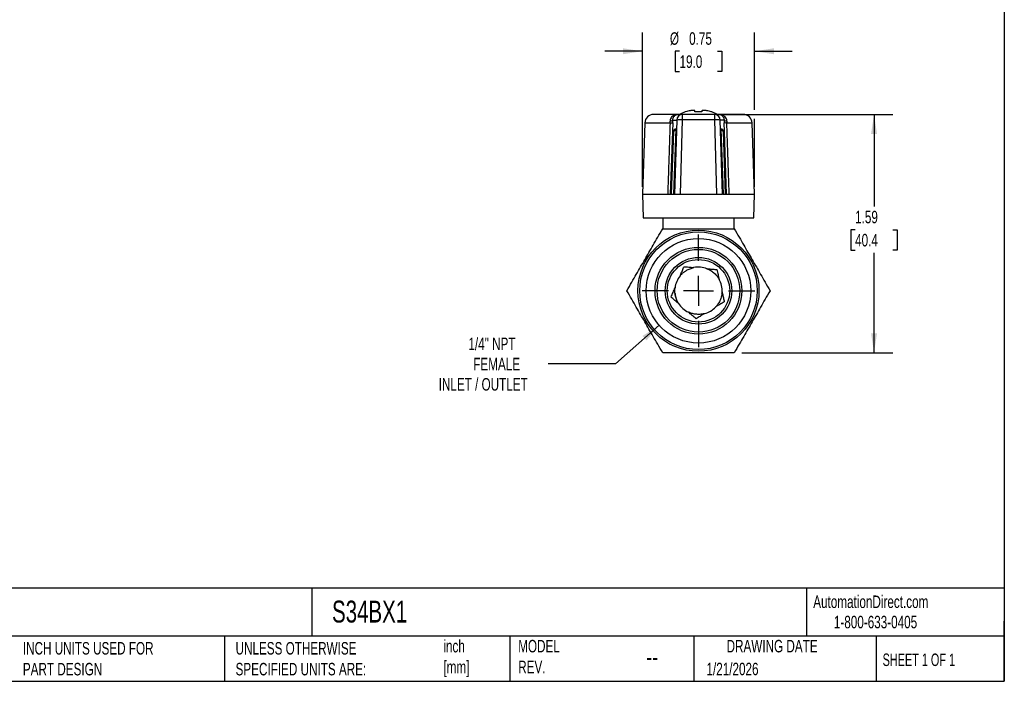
# Model space of a CAD drawing. Header units: inches. Extents: x 0.2 to 10.8, y 0.2 to 8.2.
# Tile 3 of 4: x 4.2 to 10.8, y 0.2 to 4.7. Entities that reach past the tile are written whole.
import ezdxf

# ---------------------------------------------------------------- set-up
doc = ezdxf.new("R2010")
doc.units = ezdxf.units.IN
doc.header["$MEASUREMENT"] = 0
doc.linetypes.add('SLD-Center', pattern=[0.75, 0.6, -0.05, 0.05, -0.05])
doc.linetypes.add('SLD-Solid', pattern=[0])
doc.layers.add('CENTER', color=40, linetype='SLD-Center')
doc.layers.add('DIMENSIONS', color=140, linetype='SLD-Solid', lineweight=25)
doc.layers.add('TEXT', color=140, linetype='SLD-Solid', lineweight=25)
doc.styles.add('SLDTEXTSTYLE0', font='TXT', dxfattribs={"width": 0.7})
doc.styles.add('SLDTEXTSTYLE1', font='TXT', dxfattribs={"width": 0.65})
doc.dimstyles.new('SLDDIMSTYLE1', dxfattribs={"dimtxt": 0.084961, "dimasz": 0.13, "dimexe": 0, "dimexo": 0.0625, "dimgap": 0.02124, "dimtad": 0, "dimtih": 1, "dimtoh": 1, "dimrnd": 1e-09, "dimzin": 12, "dimdsep": 46, "dimtxsty": 'SLDTEXTSTYLE0', "dimsah": 1, "dimcen": 0.09, "dimadec": 0, "dimazin": 3, "dimtfac": 1, "dimtofl": 0, "dimtmove": 0, "dimatfit": 3, "dimfxl": 0, "dimfrac": 2, "dimtolj": 1, "dimtzin": 12, "dimarcsym": 0})
doc.dimstyles.new('SLDDIMSTYLE2', dxfattribs={"dimtxt": 0.084961, "dimasz": 0.13, "dimexe": 0, "dimexo": 0.0625, "dimgap": 0.02124, "dimtad": 0, "dimtih": 1, "dimtoh": 1, "dimrnd": 1e-09, "dimdsep": 46, "dimtxsty": 'SLDTEXTSTYLE0', "dimsah": 1, "dimcen": 0.09, "dimadec": 0, "dimazin": 2, "dimtfac": 1, "dimtmove": 0, "dimatfit": 0, "dimfxl": 0, "dimfrac": 2, "dimtolj": 1, "dimtzin": 12, "dimarcsym": 0})
doc.dimstyles.new('SLDDIMSTYLE3', dxfattribs={"dimtxt": 0.084961, "dimasz": 0.13, "dimexe": 0, "dimexo": 0.0625, "dimgap": 0.02124, "dimtad": 0, "dimtih": 1, "dimtoh": 1, "dimrnd": 1e-09, "dimzin": 12, "dimdsep": 46, "dimtxsty": 'SLDTEXTSTYLE0', "dimsah": 1, "dimcen": 0, "dimadec": 0, "dimazin": 3, "dimtfac": 1, "dimtofl": 0, "dimtmove": 0, "dimatfit": 3, "dimfxl": 0, "dimfrac": 2, "dimtolj": 1, "dimtzin": 12, "dimarcsym": 0})

# ---------------------------------------------------------------- blocks, each defined once
blk = doc.blocks.new('_D_3')
at = {"layer": 'DIMENSIONS'}
for p, q in [((8.8668, 4.0281), (10.0065, 4.0281)), ((9.8815, 4.0281), (9.8815, 3.4135)), ((9.7553, 3.2594), (9.7267, 3.2594)), ((9.7267, 3.2594), (9.7267, 3.1244)), ((10.0077, 3.2594), (10.0363, 3.2594)), ((10.0363, 3.2594), (10.0363, 3.1244)), ((9.7267, 3.1244), (9.7553, 3.1244)), ((9.8815, 2.4395), (9.8815, 3.1054)), ((10.0363, 3.1244), (10.0077, 3.1244)), ((8.9996, 2.4395), (10.0065, 2.4395))]:
    blk.add_line(p, q, dxfattribs=at)
for points in [[(9.8815, 4.0281), (9.8615, 3.8981), (9.9015, 3.8981)], [(9.8815, 2.4395), (9.9015, 2.5695), (9.8615, 2.5695)]]:
    blk.add_solid(points, dxfattribs=at)
at = {"layer": 'DIMENSIONS', "char_height": 0.08333, "attachment_point": 1, "style": 'SLDTEXTSTYLE0'}
for s, insert in [('1.59', (9.7553, 3.3859)), ('40.4', (9.7553, 3.2318))]:
    blk.add_mtext(s, dxfattribs=dict(at, insert=insert))
blk = doc.blocks.new('_D_4')
at = {"layer": 'DIMENSIONS'}
for p, q in [((8.3369, 3.5465), (8.3369, 4.5741)), ((9.0849, 4.0581), (9.0849, 4.5741)), ((8.3369, 4.4491), (8.0869, 4.4491)), ((8.5847, 4.4491), (8.5562, 4.4491)), ((8.5562, 4.4491), (8.5562, 4.3141)), ((8.8372, 4.4491), (8.8657, 4.4491)), ((8.8657, 4.4491), (8.8657, 4.3141)), ((9.0849, 4.4491), (9.3349, 4.4491)), ((8.5562, 4.3141), (8.5847, 4.3141)), ((8.8657, 4.3141), (8.8372, 4.3141)), ((9.0849, 3.5466), (9.0849, 3.9981))]:
    blk.add_line(p, q, dxfattribs=at)
for points in [[(8.3369, 4.4491), (8.2069, 4.4691), (8.2069, 4.4291)], [(9.0849, 4.4491), (9.2149, 4.4291), (9.2149, 4.4691)]]:
    blk.add_solid(points, dxfattribs=at)
at = {"layer": 'DIMENSIONS', "char_height": 0.08333, "attachment_point": 1, "style": 'SLDTEXTSTYLE0'}
for s, insert in [('%%c', (8.5206, 4.5755)), ('0.75', (8.6488, 4.5755)), ('19.0', (8.5847, 4.4215))]:
    blk.add_mtext(s, dxfattribs=dict(at, insert=insert))
blk = doc.blocks.new('_D_5')
at = {"layer": 'DIMENSIONS'}
for p, q in [((8.4493, 2.6228), (8.1574, 2.3661)), ((8.1574, 2.3661), (7.7079, 2.3661))]:
    blk.add_line(p, q, dxfattribs=at)
blk.add_solid([(8.4493, 2.6228), (8.3385, 2.552), (8.3649, 2.5219)], dxfattribs=at)
at = {"layer": 'DIMENSIONS', "attachment_point": 1, "style": 'SLDTEXTSTYLE0'}
for s, insert, char_height in [('1/4" NPT', (7.1773, 2.541), 0.08333), ('FEMALE', (7.2096, 2.406), 0.08333), ('INLET / OUTLET', (6.9789, 2.271), 0.083333)]:
    blk.add_mtext(s, dxfattribs=dict(at, insert=insert, char_height=char_height))
blk = doc.blocks.new('SW_CENTERMARKSYMBOL_0')
at = {"layer": 'CENTER', "color": 0}
for p, q in [((0, 0.2), (0, 0.3756)), ((0, 0), (0, 0.1)), ((-0.2, 0), (-0.3756, 0)), ((0, 0), (-0.1, 0)), ((0, 0), (0, -0.1)), ((0, 0), (0.1, 0)), ((0.2, 0), (0.3756, 0)), ((0, -0.2), (0, -0.3756))]:
    blk.add_line(p, q, dxfattribs=at)

msp = doc.modelspace()

# ---------------------------------------------------------------- linework, layer by layer
for p, q in [((8.575, 4.028), (8.4124, 4.028)), ((8.6049, 4.028), (8.575, 4.028)), ((8.8168, 4.0281), (8.6049, 4.028)), ((8.6049, 3.9914), (8.6049, 4.028)), ((8.6255, 4.0448), (8.6222, 4.0448)), ((8.6862, 4.0543), (8.6637, 4.0543)), ((8.6872, 4.0448), (8.6872, 4.0529)), ((8.7345, 4.0448), (8.6872, 4.0448)), ((8.7344, 4.0529), (8.7345, 4.0448)), ((8.7579, 4.0543), (8.7355, 4.0543)), ((8.7994, 4.0448), (8.7962, 4.0448)), ((8.8168, 4.0281), (8.8168, 3.9914)), ((8.8467, 4.0281), (8.8168, 4.0281)), ((9.0093, 4.0281), (8.8467, 4.0281)), ((8.3534, 3.971), (8.3369, 3.4965)), ((8.3534, 3.971), (8.5212, 3.971)), ((8.5396, 3.971), (8.5377, 3.9138)), ((8.5401, 3.99), (8.5657, 3.99)), ((8.5657, 3.99), (8.5509, 3.4965)), ((8.5901, 3.4965), (8.6049, 3.9914)), ((8.8168, 3.9914), (8.6049, 3.9914)), ((8.8168, 3.9914), (8.8318, 3.4966)), ((8.871, 3.4966), (8.856, 3.9901)), ((8.8816, 3.9901), (8.856, 3.9901)), ((8.884, 3.9139), (8.8821, 3.9711)), ((8.9004, 3.9711), (9.0683, 3.9711)), ((9.0849, 3.4966), (9.0683, 3.9711)), ((8.5377, 3.9146), (8.5232, 3.4965)), ((8.5399, 3.9146), (8.5254, 3.4965)), ((8.5421, 3.9145), (8.5276, 3.4965)), ((8.5443, 3.9144), (8.5298, 3.4965)), ((8.5529, 3.9299), (8.5377, 3.9146)), ((8.5377, 3.9146), (8.5551, 3.9298)), ((8.5551, 3.9298), (8.5399, 3.9146)), ((8.5399, 3.9146), (8.5573, 3.9297)), ((8.5573, 3.9297), (8.5421, 3.9145)), ((8.5421, 3.9145), (8.5595, 3.9296)), ((8.5443, 3.9144), (8.5617, 3.9296)), ((8.5595, 3.9296), (8.5443, 3.9144)), ((8.5466, 3.4965), (8.5617, 3.9296)), ((8.5551, 3.9298), (8.5529, 3.9299)), ((8.5573, 3.9297), (8.5551, 3.9298)), ((8.5595, 3.9296), (8.5573, 3.9297)), ((8.5617, 3.9296), (8.5595, 3.9296)), ((8.8622, 3.9297), (8.86, 3.9296)), ((8.86, 3.9296), (8.8753, 3.4966)), ((8.86, 3.9296), (8.8774, 3.9145)), ((8.8644, 3.9298), (8.8622, 3.9297)), ((8.8774, 3.9145), (8.8622, 3.9297)), ((8.8622, 3.9297), (8.8796, 3.9146)), ((8.8666, 3.9299), (8.8644, 3.9298)), ((8.8796, 3.9146), (8.8644, 3.9298)), ((8.8644, 3.9298), (8.8818, 3.9146)), ((8.8688, 3.9299), (8.8666, 3.9299)), ((8.8818, 3.9146), (8.8666, 3.9299)), ((8.884, 3.9147), (8.8666, 3.9299)), ((8.8688, 3.9299), (8.884, 3.9147)), ((8.8921, 3.4966), (8.8774, 3.9145)), ((8.8943, 3.4966), (8.8796, 3.9146)), ((8.8965, 3.4966), (8.8818, 3.9146)), ((8.8987, 3.4966), (8.884, 3.9147)), ((8.3369, 3.4965), (8.3424, 3.339)), ((8.3369, 3.4965), (8.5061, 3.4965)), ((8.5232, 3.4965), (8.5254, 3.4965)), ((8.5254, 3.4965), (8.5276, 3.4965)), ((8.5276, 3.4965), (8.5298, 3.4965)), ((8.5298, 3.4965), (8.5466, 3.4965)), ((8.5466, 3.4965), (8.5509, 3.4965)), ((8.5509, 3.4965), (8.5901, 3.4965)), ((8.5901, 3.4965), (8.8318, 3.4966)), ((8.8318, 3.4966), (8.871, 3.4966)), ((8.8753, 3.4966), (8.871, 3.4966)), ((8.8753, 3.4966), (8.8921, 3.4966)), ((8.8921, 3.4966), (8.8943, 3.4966)), ((8.8943, 3.4966), (8.8965, 3.4966)), ((8.8965, 3.4966), (8.8987, 3.4966)), ((8.9158, 3.4966), (9.0849, 3.4966)), ((9.0795, 3.3391), (9.0849, 3.4966)), ((8.3424, 3.339), (8.711, 3.3391)), ((8.4747, 3.2705), (8.4747, 3.339)), ((8.711, 3.3391), (9.0795, 3.3391)), ((8.9472, 3.3391), (8.9472, 3.2705)), ((8.4723, 3.2662), (8.4747, 3.2705)), ((8.9472, 3.2705), (8.9496, 3.2662)), ((8.6811, 3.0075), (8.6782, 3.0069)), ((8.7451, 2.6991), (8.7518, 2.7007))]:
    msp.add_line(p, q)
at = {"flags": 128}
for points in [[(8.7735, 2.9974), (8.7683, 2.9995), (8.7673, 2.9999)], [(8.5546, 2.8337), (8.5562, 2.8237), (8.56, 2.8082)], [(8.8677, 2.8375), (8.8679, 2.8403), (8.8682, 2.8447)]]:
    msp.add_lwpolyline(points, dxfattribs=at)
for radius in [0.4035, 0.3917, 0.3484, 0.2894, 0.2756, 0.2219, 0.2083]:
    msp.add_circle((8.711, 2.8528), radius)
for centre, radius, start, end in [((8.4124, 3.9689), 0.0591, 90.01083, 178.01083), ((8.605, 3.9887), 0.0393, 90.07752, 178.0838), ((8.7109, 3.7864), 0.2731, 108.93547, 117.79808), ((8.7109, 3.7864), 0.2721, 101.69757, 108.29655), ((8.7109, 3.7864), 0.2721, 71.72511, 78.32408), ((8.7109, 3.7864), 0.2731, 62.22357, 71.08618), ((8.8167, 3.9887), 0.0393, 1.93786, 89.94414), ((9.0093, 3.969), 0.0591, 2.01083, 90.01083), ((8.5911, 3.8254), 0.1665, 85.24184, 98.7847), ((8.8306, 3.8255), 0.1665, 81.23696, 94.77982), ((8.711, 2.8528), 0.1575, 69.01688, 100.93374), ((8.711, 2.8528), 0.1575, 141.01688, 172.93374), ((8.711, 2.8528), 0.1575, 357.01688, 28.93374), ((8.711, 2.8528), 0.1575, 213.01688, 244.93374), ((8.711, 2.8528), 0.1575, 285.01688, 316.93374)]:
    msp.add_arc(centre, radius, start, end)
for centre, major_axis, ratio, start_param, end_param in [((8.5025, 3.9696), (0.003, 0.0527), 0.353783, 4.759784, 4.978444), ((8.5321, 3.9685), (0.0033, 0.092), 0.080638, 4.743134, 4.951762), ((8.8896, 3.9685), (-0.0033, 0.092), 0.080638, 1.331423, 1.540051), ((8.9192, 3.9697), (-0.0031, 0.0527), 0.353783, 1.304741, 1.523401)]:
    msp.add_ellipse(centre, major_axis=major_axis, ratio=ratio, start_param=start_param, end_param=end_param)
for points, knots in [([(8.575, 4.028), (8.5651, 4.028), (8.5555, 4.026), (8.5394, 4.0182), (8.5329, 4.0129), (8.5253, 4.0019), (8.5232, 3.9972), (8.5214, 3.989), (8.5211, 3.9857), (8.5213, 3.9824)], [0, 0, 0, 0, 0.355, 0.355, 0.675, 0.675, 0.875, 0.875, 1, 1, 1, 1]), ([(8.5401, 3.99), (8.5401, 3.9928), (8.5404, 3.9955), (8.5417, 4.0023), (8.5432, 4.0063), (8.5466, 4.0124), (8.5484, 4.0148), (8.5504, 4.017)], [0.5235308, 0.5235308, 0.5235308, 0.5235308, 0.6485308, 0.6485308, 0.8485308, 0.8485308, 1, 1, 1, 1]), ([(8.5504, 4.017), (8.5525, 4.0193), (8.555, 4.0213), (8.563, 4.0263), (8.569, 4.028), (8.575, 4.028)], [0, 0, 0, 0, 0.1685186, 0.1685186, 0.5235186, 0.5235186, 0.5235186, 0.5235186]), ([(8.8467, 4.0281), (8.8526, 4.0281), (8.8587, 4.0264), (8.8667, 4.0214), (8.8691, 4.0194), (8.8713, 4.017)], [0, 0, 0, 0, 0.355, 0.355, 0.5235186, 0.5235186, 0.5235186, 0.5235186]), ([(8.9004, 3.9825), (8.9005, 3.9858), (8.9002, 3.9891), (8.8984, 3.9973), (8.8963, 4.002), (8.8888, 4.0129), (8.8822, 4.0183), (8.8662, 4.0261), (8.8565, 4.0281), (8.8467, 4.0281)], [0, 0, 0, 0, 0.125, 0.125, 0.325, 0.325, 0.645, 0.645, 1, 1, 1, 1]), ([(8.8713, 4.017), (8.8733, 4.0149), (8.875, 4.0125), (8.8785, 4.0063), (8.88, 4.0024), (8.8813, 3.9956), (8.8816, 3.9928), (8.8816, 3.9901)], [0.5235308, 0.5235308, 0.5235308, 0.5235308, 0.675, 0.675, 0.875, 0.875, 1, 1, 1, 1]), ([(8.5212, 3.971), (8.5203, 3.941), (8.5193, 3.9111), (8.5184, 3.8811), (8.5173, 3.8468), (8.5162, 3.8126), (8.5151, 3.7783), (8.5144, 3.7569), (8.5137, 3.7355), (8.513, 3.7141), (8.5127, 3.7034), (8.5123, 3.6927), (8.512, 3.6819), (8.5115, 3.6648), (8.5109, 3.6477), (8.5104, 3.6306), (8.5095, 3.6031), (8.5086, 3.5757), (8.5077, 3.5483), (8.5072, 3.5311), (8.5066, 3.5138), (8.5061, 3.4965)], [0, 0, 0, 0, 0.189528, 0.189528, 0.189528, 0.406131, 0.406131, 0.406131, 0.541508, 0.541508, 0.541508, 0.609196, 0.609196, 0.609196, 0.717498, 0.717498, 0.717498, 0.89078, 0.89078, 0.89078, 1, 1, 1, 1]), ([(8.9004, 3.9711), (8.8952, 3.971), (8.8908, 3.9709), (8.8876, 3.9709), (8.8844, 3.9709), (8.8825, 3.971), (8.8821, 3.9711)], [0, 0, 0, 0, 0.5, 0.5, 0.5, 1, 1, 1, 1]), ([(8.9158, 3.4966), (8.9153, 3.5134), (8.9147, 3.5303), (8.9142, 3.5471), (8.9131, 3.5814), (8.9119, 3.6156), (8.9108, 3.6499), (8.9101, 3.6713), (8.9094, 3.6927), (8.9088, 3.7141), (8.9084, 3.7248), (8.9081, 3.7356), (8.9077, 3.7463), (8.9072, 3.7634), (8.9066, 3.7805), (8.9061, 3.7976), (8.9052, 3.8251), (8.9043, 3.8525), (8.9034, 3.8799), (8.9024, 3.9103), (8.9014, 3.9407), (8.9004, 3.9711)], [0, 0, 0, 0, 0.106512, 0.106512, 0.106512, 0.323115, 0.323115, 0.323115, 0.458492, 0.458492, 0.458492, 0.526181, 0.526181, 0.526181, 0.634482, 0.634482, 0.634482, 0.807765, 0.807765, 0.807765, 1, 1, 1, 1]), ([(8.5061, 3.4965), (8.5086, 3.4965), (8.5109, 3.4965), (8.5151, 3.4965), (8.5169, 3.4965), (8.52, 3.4965), (8.5212, 3.4965), (8.523, 3.4965), (8.5235, 3.4965), (8.5238, 3.4965)], [0, 0, 0, 0, 0.02301859, 0.02301859, 0.04603172, 0.04603172, 0.06904826, 0.06904826, 0.09206968, 0.09206968, 0.09206968, 0.09206968]), ([(8.8981, 3.4966), (8.8983, 3.4966), (8.8989, 3.4966), (8.9007, 3.4966), (8.9019, 3.4966), (8.9049, 3.4966), (8.9068, 3.4966), (8.9109, 3.4966), (8.9133, 3.4966), (8.9158, 3.4966)], [0.000001, 0.000001, 0.000001, 0.000001, 0.02301925, 0.02301925, 0.04603272, 0.04603272, 0.06904896, 0.06904896, 0.09207078, 0.09207078, 0.09207078, 0.09207078]), ([(8.2336, 2.8528), (8.2566, 2.8926), (8.2771, 2.9281), (8.316, 2.9956), (8.3345, 3.0276), (8.3714, 3.0915), (8.3899, 3.1235), (8.4288, 3.191), (8.4493, 3.2265), (8.4723, 3.2662)], [0, 0, 0, 0, 0.25, 0.25, 0.5, 0.5, 0.75, 0.75, 1, 1, 1, 1]), ([(8.4723, 3.2662), (8.5182, 3.2662), (8.5592, 3.2662), (8.6371, 3.2662), (8.674, 3.2662), (8.711, 3.2662)], [0, 0, 0, 0, 0.5, 0.5, 1, 1, 1, 1]), ([(8.711, 3.2662), (8.7479, 3.2662), (8.7848, 3.2662), (8.8627, 3.2662), (8.9037, 3.2662), (8.9496, 3.2662)], [0, 0, 0, 0, 0.5, 0.5, 1, 1, 1, 1]), ([(8.9496, 3.2662), (8.9726, 3.2265), (8.9931, 3.191), (9.0321, 3.1235), (9.0505, 3.0915), (9.0874, 3.0276), (9.1059, 2.9956), (9.1448, 2.9281), (9.1653, 2.8926), (9.1883, 2.8528)], [0, 0, 0, 0, 0.25, 0.25, 0.5, 0.5, 0.75, 0.75, 1, 1, 1, 1]), ([(8.5885, 2.9519), (8.5902, 2.9559), (8.5936, 2.9639), (8.5987, 2.9759), (8.6039, 2.9881), (8.6092, 3.0006), (8.6128, 3.009), (8.6146, 3.0133)], [0, 0, 0, 0, 0.192156, 0.386718, 0.585324, 0.789367, 1, 1, 1, 1]), ([(8.5885, 2.9519), (8.5902, 2.954), (8.5936, 2.958), (8.5991, 2.9638), (8.6048, 2.9693), (8.6108, 2.9745), (8.617, 2.9793), (8.6235, 2.9839), (8.6319, 2.9892), (8.6422, 2.9948), (8.6548, 3.0002), (8.6677, 3.0045), (8.6766, 3.0065), (8.6811, 3.0075)], [0, 0, 0, 0, 0.072465, 0.144485, 0.216216, 0.287841, 0.359542, 0.431508, 0.503926, 0.628353, 0.751879, 0.875463, 1, 1, 1, 1]), ([(8.6146, 3.0133), (8.6199, 3.0129), (8.6302, 3.0119), (8.6455, 3.0106), (8.6604, 3.0093), (8.6703, 3.0084), (8.6752, 3.008)], [0, 0, 0, 0, 0.261351, 0.513789, 0.759223, 1, 1, 1, 1]), ([(8.7673, 2.9999), (8.7695, 2.999), (8.7739, 2.9973), (8.7803, 2.9943), (8.7866, 2.991), (8.795, 2.9862), (8.8052, 2.9793), (8.8165, 2.97), (8.8267, 2.9599), (8.8353, 2.9497), (8.8428, 2.9394), (8.8468, 2.9325), (8.8488, 2.929)], [0, 0, 0, 0, 0.064297, 0.128499, 0.192722, 0.257087, 0.392266, 0.52752, 0.654871, 0.782488, 0.891304, 1, 1, 1, 1]), ([(8.7674, 2.9999), (8.7716, 2.9995), (8.7803, 2.9987), (8.7933, 2.9976), (8.8065, 2.9964), (8.8201, 2.9953), (8.8292, 2.9945), (8.8338, 2.994)], [0, 0, 0, 0, 0.192156, 0.386718, 0.585324, 0.789367, 1, 1, 1, 1]), ([(8.8338, 2.994), (8.8351, 2.9884), (8.8377, 2.9773), (8.8414, 2.9609), (8.8451, 2.9449), (8.8476, 2.9343), (8.8488, 2.929)], [0, 0, 0, 0, 0.262222, 0.514579, 0.759498, 1, 1, 1, 1]), ([(8.4723, 2.4395), (8.4493, 2.4792), (8.4288, 2.5147), (8.3899, 2.5822), (8.3714, 2.6142), (8.3345, 2.6781), (8.316, 2.7101), (8.2771, 2.7776), (8.2566, 2.8131), (8.2336, 2.8528)], [0, 0, 0, 0, 0.25, 0.25, 0.5, 0.5, 0.75, 0.75, 1, 1, 1, 1]), ([(8.5286, 2.8108), (8.5308, 2.8161), (8.5353, 2.8266), (8.5419, 2.8421), (8.5483, 2.8572), (8.5526, 2.8673), (8.5547, 2.8722)], [0, 0, 0, 0, 0.262222, 0.514579, 0.759498, 1, 1, 1, 1]), ([(8.5575, 2.8175), (8.557, 2.8197), (8.556, 2.8242), (8.555, 2.831), (8.5541, 2.8378), (8.5535, 2.847), (8.5533, 2.8585), (8.5542, 2.8676), (8.5547, 2.8722)], [0, 0, 0, 0, 0.124752, 0.249356, 0.37406, 0.499112, 0.749638, 1, 1, 1, 1]), ([(8.8682, 2.8447), (8.8681, 2.8423), (8.8678, 2.8375), (8.8669, 2.8304), (8.8657, 2.8233), (8.8642, 2.8163), (8.8616, 2.8065), (8.8573, 2.7939), (8.8507, 2.7798), (8.8433, 2.7671), (8.8352, 2.7557), (8.8291, 2.7488), (8.826, 2.7453)], [0, 0, 0, 0, 0.065115, 0.130056, 0.194943, 0.259902, 0.325064, 0.47334, 0.621581, 0.747908, 0.873735, 1, 1, 1, 1]), ([(8.8682, 2.8447), (8.8692, 2.8405), (8.8711, 2.832), (8.8741, 2.8193), (8.877, 2.8063), (8.8801, 2.7931), (8.8822, 2.7842), (8.8832, 2.7796)], [0, 0, 0, 0, 0.1921559, 0.3867178, 0.5853236, 0.7893666, 1, 1, 1, 1]), ([(9.1883, 2.8528), (9.1653, 2.8131), (9.1448, 2.7776), (9.1059, 2.7101), (9.0874, 2.6781), (9.0505, 2.6142), (9.0321, 2.5822), (8.9931, 2.5147), (8.9726, 2.4792), (8.9496, 2.4395)], [0, 0, 0, 0, 0.25, 0.25, 0.5, 0.5, 0.75, 0.75, 1, 1, 1, 1]), ([(8.5789, 2.767), (8.5757, 2.7699), (8.5691, 2.7756), (8.5593, 2.7841), (8.5492, 2.7929), (8.539, 2.8018), (8.5321, 2.8078), (8.5286, 2.8108)], [0, 0, 0, 0, 0.192156, 0.386718, 0.585324, 0.789367, 1, 1, 1, 1]), ([(8.5789, 2.767), (8.5777, 2.769), (8.5753, 2.7728), (8.572, 2.7787), (8.5689, 2.7847), (8.5651, 2.7931), (8.561, 2.8039), (8.5587, 2.813), (8.5575, 2.8175)], [0, 0, 0, 0, 0.1232219, 0.2462796, 0.3693789, 0.4927323, 0.7464718, 1, 1, 1, 1]), ([(8.8832, 2.7796), (8.8782, 2.7767), (8.8685, 2.7708), (8.854, 2.7622), (8.84, 2.7537), (8.8306, 2.7481), (8.826, 2.7453)], [0, 0, 0, 0, 0.262222, 0.514579, 0.759498, 1, 1, 1, 1]), ([(8.6946, 2.6664), (8.6902, 2.6702), (8.6816, 2.6777), (8.6689, 2.6887), (8.6565, 2.6995), (8.6483, 2.7067), (8.6442, 2.7102)], [0, 0, 0, 0, 0.2622219, 0.5145789, 0.7594982, 1, 1, 1, 1]), ([(8.7518, 2.7007), (8.7496, 2.7002), (8.7454, 2.6991), (8.739, 2.6978), (8.7325, 2.6968), (8.7238, 2.6958), (8.7127, 2.6952), (8.6992, 2.6956), (8.6855, 2.6972), (8.6716, 2.7002), (8.6577, 2.7043), (8.6487, 2.7082), (8.6442, 2.7102)], [0, 0, 0, 0, 0.059419, 0.118763, 0.178123, 0.237595, 0.358756, 0.479858, 0.606445, 0.733159, 0.866617, 1, 1, 1, 1]), ([(8.7518, 2.7007), (8.7501, 2.6997), (8.7399, 2.6936), (8.7207, 2.6821), (8.7034, 2.6717), (8.6946, 2.6664)], [0, 0, 0, 0, 0.087745, 0.531286, 1, 1, 1, 1]), ([(8.9496, 2.4395), (8.9037, 2.4395), (8.8627, 2.4395), (8.7848, 2.4395), (8.7479, 2.4395), (8.674, 2.4395), (8.6371, 2.4395), (8.5592, 2.4395), (8.5182, 2.4395), (8.4723, 2.4395)], [0, 0, 0, 0, 0.25, 0.25, 0.5, 0.5, 0.75, 0.75, 1, 1, 1, 1])]:
    msp.add_open_spline(points, degree=3, knots=knots)
for points in [[(8.6637, 4.0543), (8.6611, 4.0539), (8.6584, 4.0534), (8.6557, 4.0529)], [(8.6872, 4.0529), (8.6872, 4.0534), (8.6869, 4.0539), (8.6862, 4.0543)], [(8.7355, 4.0543), (8.7348, 4.0539), (8.7344, 4.0534), (8.7344, 4.0529)], [(8.7659, 4.0529), (8.7632, 4.0534), (8.7606, 4.0539), (8.7579, 4.0543)], [(8.5396, 3.971), (8.5392, 3.9709), (8.5354, 3.9708), (8.5265, 3.9709), (8.5212, 3.971)], [(8.5401, 3.99), (8.5396, 3.9884), (8.5357, 3.9853), (8.5266, 3.9832), (8.5213, 3.9824)], [(8.9004, 3.9825), (8.8951, 3.9832), (8.886, 3.9854), (8.8821, 3.9885), (8.8816, 3.9901)], [(8.6752, 3.008), (8.6772, 3.0078), (8.6791, 3.0077), (8.6811, 3.0075)]]:
    msp.add_open_spline(points, degree=3)
at = {"layer": 'TEXT'}
for p, q in [((10.75, 8.25), (10.75, 0.25)), ((10.75, 0.8711), (0.25, 0.8711)), ((6.1322, 0.8711), (6.1322, 0.55)), ((9.4321, 0.8711), (9.4321, 0.55)), ((10.75, 0.25), (10.75, 0.65)), ((10.75, 0.55), (0.25, 0.55)), ((5.5511, 0.55), (5.5511, 0.25)), ((7.4528, 0.55), (7.4528, 0.25)), ((8.6797, 0.55), (8.6797, 0.25)), ((9.8956, 0.55), (9.8956, 0.25)), ((0.25, 0.25), (10.75, 0.25))]:
    msp.add_line(p, q, dxfattribs=at)

# ---------------------------------------------------------------- block references
at = {"layer": 'CENTER'}
msp.add_blockref('SW_CENTERMARKSYMBOL_0', (8.711, 2.8528), dxfattribs=at)

# ---------------------------------------------------------------- texts
at = {"layer": 'TEXT'}
for s, insert, char_height, attachment_point, style in [('S34BX1', (6.268, 0.7875), 0.14583, 1, 'SLDTEXTSTYLE0'), ('AutomationDirect.com', (9.4762, 0.8219), 0.083333, 1, 'SLDTEXTSTYLE0'), ('1-800-633-0405', (9.6138, 0.6865), 0.083333, 1, 'SLDTEXTSTYLE0'), ('inch^J[mm]', (7.0104, 0.5261), 0.08333, 1, 'SLDTEXTSTYLE0'), ('MODEL ^JREV.', (7.5092, 0.5261), 0.083333, 1, 'SLDTEXTSTYLE0'), ('DRAWING DATE', (9.2018, 0.5261), 0.083333, 2, 'SLDTEXTSTYLE0'), ('INCH UNITS USED FOR ^JPART DESIGN', (4.2068, 0.5117), 0.083333, 1, 'SLDTEXTSTYLE0'), ('UNLESS OTHERWISE ^JSPECIFIED UNITS ARE:', (5.6248, 0.5117), 0.083333, 1, 'SLDTEXTSTYLE0'), ('--', (8.3633, 0.4754), 0.125, 1, 'SLDTEXTSTYLE0'), ('SHEET 1 OF 1', (9.9386, 0.4351), 0.083333, 1, 'SLDTEXTSTYLE1'), ('1/21/2026', (8.7643, 0.3737), 0.08333, 1, 'SLDTEXTSTYLE0')]:
    msp.add_mtext(s, dxfattribs=dict(at, insert=insert, char_height=char_height, attachment_point=attachment_point, style=style))

# ---------------------------------------------------------------- dimensions: what is measured, and where the dimension line sits
at = {"layer": 'DIMENSIONS'}
dim = msp.add_linear_dim(base=(9.0849, 4.4491), p1=(8.3369, 3.4965), p2=(9.0849, 3.4966), text='%%c<>', dimstyle='SLDDIMSTYLE2', dxfattribs=at)
dim.commit()
dim.dimension.update_dxf_attribs({"geometry": '_D_4', "text_midpoint": (8.7109, 4.4491), "dimtype": 160})
dim = msp.add_linear_dim(base=(9.8815, 4.0281), p1=(8.9496, 2.4395), p2=(8.8168, 4.0281), angle=90, dimstyle='SLDDIMSTYLE1', dxfattribs=at)
dim.commit()
dim.dimension.update_dxf_attribs({"geometry": '_D_3', "text_midpoint": (9.8815, 3.2594), "dimtype": 160})
dim = msp.add_diameter_dim_2p(p1=(8.9726, 3.0829), p2=(8.4493, 2.6228), text='1/4" NPT\\PFEMALE\\PINLET / OUTLET', dimstyle='SLDDIMSTYLE3', override={"dimpost": '<>'}, dxfattribs=at)
dim.commit()
dim.dimension.update_dxf_attribs({"geometry": '_D_5', "text_midpoint": (7.4275, 2.3661), "dimtype": 163})

doc.saveas('drawing.dxf')
